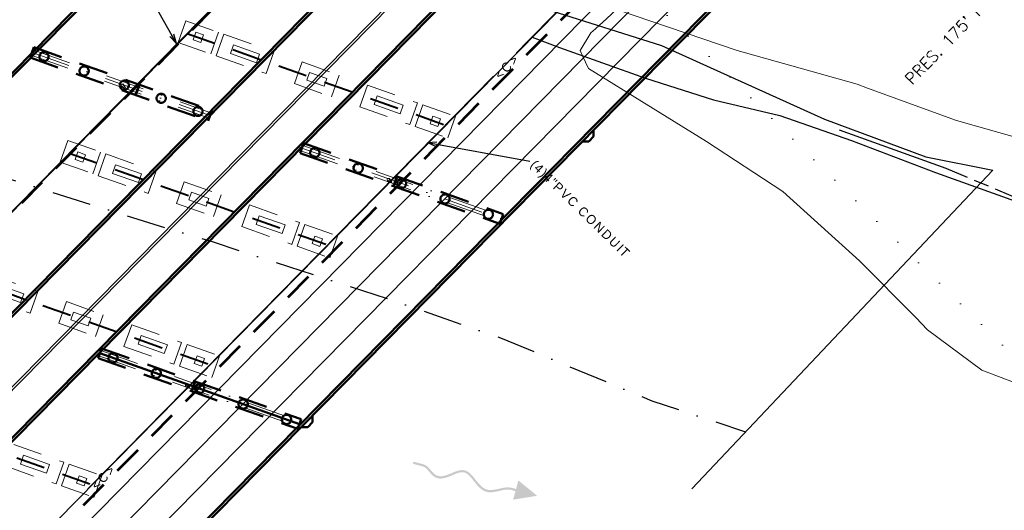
# Model space of a CAD drawing. Extents: x 817093 to 1967201, y 332401 to 800054.
# Tile 10 of 256: x 1960990 to 1961417, y 797492 to 797705. Entities that reach past the tile are written whole.
import ezdxf

# ---------------------------------------------------------------- set-up
doc = ezdxf.new("R2010")
doc.units = 0
doc.header["$MEASUREMENT"] = 0
for name, pattern in [('DGN Style 1', [12.684609, 0.021106, -12.663503]), ('DGN Style 2', [21.105839, 12.663503, -8.442336]), ('DGN Style 3', [29.548174, 21.105839, -8.442336]), ('DGN Style 4', [33.790448, 16.884671, -8.442336, 0.021106, -8.442336]), ('HIDDEN', [0.375, 0.25, -0.125]), ('R W OR PROPERTY LINE', [62.339, 49.215, -3.281, 6.562, -3.281])]:
    doc.linetypes.add(name, pattern=pattern)
doc.layers.get('0').update_dxf_attribs({"lineweight": 120})
for name, color, linetype, lineweight in [('BR_CENTER LINES', 254, 'DGN Style 4', 13), ('BR_EXISTING_BRIDGE', 220, 'DGN Style 2', 40), ('RD_DTM_Obscure', 171, 'Continuous', 0), ('RD_EX_BldgApp', 40, 'Continuous', 30), ('RD_EX_Bridge', 220, 'Continuous', 30), ('RD_EX_DV_Prop', 7, 'R W OR PROPERTY LINE', 30), ('RD_EX_H2O', 172, 'Continuous', 30), ('RD_EX_H2O_BlueLn', 171, 'Continuous', 30), ('RD_EX_H2O_txCode', 7, 'Continuous', 0), ('RD_EX_RW_TX', 60, 'Continuous', 30), ('RD_EX_SU_Telecom', 40, 'Continuous', 30), ('RD_EX_SU_Trfc', 20, 'HIDDEN', 30), ('RD_EX_SU_TX_Telecom', 40, 'Continuous', 30), ('RD_EX_SU_TX_Trfc', 20, 'Continuous', 30), ('RD_PD_Final_LnLine', 113, 'DGN Style 3', 80), ('RD_PD_Final_TrvlWay', 113, 'Continuous', 80), ('RD_SHT_IplotShp', 32, 'DGN Style 1', 0)]:
    doc.layers.add(name, color=color, linetype=linetype, lineweight=lineweight)
doc.layers.add('FUTURE BRIDGE', color=7, linetype='Continuous', lineweight=50, true_color=0xa6837d)
doc.styles.add('L80', font='simplex.shx', dxfattribs={"height": 0.08})
doc.styles.get("Standard").update_dxf_attribs({"font": 'simplex.shx'})
doc.styles.add('Style-arial', font='arial.shx')
doc.styles.add('Style-USTN_ENGNRG', font='USTN_ENGNRG.shx')
doc.styles.add('SUE', font='font001.shx', dxfattribs={"height": 13.12336})
doc.linetypes.add('SRT1', pattern='A,125,["T1",Style-arial,S=8.33333e-05,R=0,X=-25,Y=-0.83],125', length=250)
doc.linetypes.add('SRTF1', pattern='A,125,["TF1",Style-arial,S=8.33333e-05,R=0,X=0,Y=0],125', length=250)
doc.dimstyles.new('Annotative', dxfattribs={"dimtxt": 0.18, "dimasz": 0.18, "dimexe": 0.18, "dimexo": 0.0625, "dimgap": 0.09, "dimtad": 0, "dimtih": 1, "dimtoh": 1, "dimdec": 4, "dimzin": 0, "dimdsep": 46, "dimtxsty": 'Standard', "dimcen": 0.09, "dimadec": 0, "dimazin": 0, "dimtfac": 1, "dimtdec": 4, "dimtofl": 0, "dimtmove": 0, "dimatfit": 3, "dimfxl": 1, "dimtolj": 1, "dimtzin": 0, "dimarcsym": 0})

# ---------------------------------------------------------------- blocks, each defined once
blk = doc.blocks.new('TerminatorOpen_0.5')
at = {"color": 0, "linetype": 'ByBlock', "lineweight": -2}
for q in [(-1, 0.25), (-1, 0), (-1, -0.25)]:
    blk.add_line((0, 0), q, dxfattribs=at)
blk = doc.blocks.new('*U117')
at = {"layer": 'BR_EXISTING_BRIDGE', "linetype": 'DGN Style 2', "lineweight": 0}
for p, q in [((-31.26, 51.49), (-17.12, 46.48)), ((-26.93, 46.51), (-28.1, 43.21)), ((-28.1, 43.21), (-24.8, 42.04)), ((-26.93, 46.51), (-23.63, 45.34)), ((-23.63, 45.34), (-24.8, 42.04)), ((-20.46, 37.05), (-17.12, 46.48)), ((-14.77, 45.64), (-18.11, 36.22)), ((-14.77, 45.64), (6.91, 37.95)), ((-10.59, 40.98), (-11.92, 37.21)), ((-10.59, 40.98), (0.72, 36.97)), ((-18.11, 36.22), (3.57, 28.53)), ((-11.92, 37.21), (-0.61, 33.2)), ((0.72, 36.97), (-0.61, 33.2)), ((6.91, 37.95), (3.57, 28.53)), ((19.26, 33.57), (15.91, 24.15)), ((19.26, 33.57), (35.28, 27.89)), ((22.41, 29.01), (21.24, 25.71)), ((21.24, 25.71), (28.78, 23.03)), ((22.41, 29.01), (29.95, 26.33)), ((29.95, 26.33), (28.78, 23.03)), ((35.28, 27.89), (31.94, 18.47)), ((15.91, 24.15), (31.94, 18.47)), ((47.63, 23.51), (44.28, 14.09)), ((47.63, 23.51), (69.3, 15.82)), ((51.81, 18.85), (50.47, 15.08)), ((51.81, 18.85), (63.12, 14.83)), ((44.28, 14.09), (65.96, 6.4)), ((50.47, 15.08), (61.78, 11.06)), ((63.12, 14.83), (61.78, 11.06)), ((69.3, 15.82), (65.96, 6.4)), ((68.31, 5.56), (71.66, 14.99)), ((71.66, 14.99), (85.79, 9.97)), ((75.99, 10), (74.82, 6.7)), ((75.99, 10), (79.29, 8.83)), ((79.29, 8.83), (78.12, 5.53)), ((82.45, 0.55), (85.79, 9.97)), ((68.31, 5.56), (82.45, 0.55)), ((74.82, 6.7), (78.12, 5.53)), ((-85.79, -9.97), (-82.45, -0.55)), ((-82.45, -0.55), (-68.31, -5.56)), ((-78.12, -5.53), (-79.29, -8.83)), ((-78.12, -5.53), (-74.82, -6.7)), ((-74.82, -6.7), (-75.99, -10)), ((-71.66, -14.99), (-68.31, -5.56)), ((-65.96, -6.4), (-69.3, -15.82)), ((-65.96, -6.4), (-44.28, -14.09)), ((-85.79, -9.97), (-71.66, -14.99)), ((-79.29, -8.83), (-75.99, -10)), ((-61.78, -11.06), (-63.12, -14.83)), ((-61.78, -11.06), (-50.47, -15.08)), ((-69.3, -15.82), (-47.63, -23.51)), ((-63.12, -14.83), (-51.81, -18.85)), ((-50.47, -15.08), (-51.81, -18.85)), ((-44.28, -14.09), (-47.63, -23.51)), ((-31.94, -18.47), (-35.28, -27.89)), ((-31.94, -18.47), (-15.91, -24.15)), ((-28.78, -23.03), (-29.95, -26.33)), ((-28.78, -23.03), (-21.24, -25.71)), ((-15.91, -24.15), (-19.26, -33.57)), ((-35.28, -27.89), (-19.26, -33.57)), ((-29.95, -26.33), (-22.41, -29.01)), ((-21.24, -25.71), (-22.41, -29.01)), ((-3.57, -28.53), (-6.91, -37.95)), ((-3.57, -28.53), (18.11, -36.22)), ((0.61, -33.2), (-0.72, -36.97)), ((0.61, -33.2), (11.92, -37.21)), ((-6.91, -37.95), (14.77, -45.64)), ((-0.72, -36.97), (10.59, -40.98)), ((11.92, -37.21), (10.59, -40.98)), ((18.11, -36.22), (14.77, -45.64)), ((17.12, -46.48), (20.46, -37.05)), ((20.46, -37.05), (34.6, -42.07)), ((24.8, -42.04), (23.63, -45.34)), ((24.8, -42.04), (28.1, -43.21)), ((31.26, -51.49), (34.6, -42.07)), ((17.12, -46.48), (31.26, -51.49)), ((23.63, -45.34), (26.93, -46.51)), ((28.1, -43.21), (26.93, -46.51)), ((-117.15, -58.44), (-95.48, -66.13)), ((-112.97, -63.11), (-101.66, -67.12)), ((-120.5, -67.86), (-98.82, -75.55)), ((-114.31, -66.88), (-103, -70.89)), ((-101.66, -67.12), (-103, -70.89)), ((-95.48, -66.13), (-98.82, -75.55)), ((-83.13, -70.51), (-86.47, -79.93)), ((-83.13, -70.51), (-67.11, -76.19)), ((-79.97, -75.07), (-81.14, -78.37)), ((-79.97, -75.07), (-72.43, -77.75)), ((-67.11, -76.19), (-70.45, -85.62)), ((-86.47, -79.93), (-70.45, -85.62)), ((-81.14, -78.37), (-73.6, -81.05)), ((-72.43, -77.75), (-73.6, -81.05)), ((-54.76, -80.57), (-58.1, -89.99)), ((-54.76, -80.57), (-33.08, -88.26)), ((-50.58, -85.24), (-51.92, -89.01)), ((-50.58, -85.24), (-39.27, -89.25)), ((-51.92, -89.01), (-40.61, -93.02)), ((-39.27, -89.25), (-40.61, -93.02)), ((-33.08, -88.26), (-36.43, -97.68)), ((-34.07, -98.52), (-30.73, -89.09)), ((-30.73, -89.09), (-16.59, -94.11)), ((-58.1, -89.99), (-36.43, -97.68)), ((-26.4, -94.08), (-27.57, -97.38)), ((-27.57, -97.38), (-24.27, -98.55)), ((-26.4, -94.08), (-23.1, -95.25)), ((-23.1, -95.25), (-24.27, -98.55)), ((-19.93, -103.53), (-16.59, -94.11)), ((-34.07, -98.52), (-19.93, -103.53)), ((-105.95, -132.61), (-84.28, -140.3)), ((-101.77, -137.28), (-103.11, -141.05)), ((-103.11, -141.05), (-91.8, -145.06)), ((-101.77, -137.28), (-90.46, -141.29)), ((-84.28, -140.3), (-87.62, -149.72)), ((-109.3, -142.04), (-87.62, -149.72)), ((-90.46, -141.29), (-91.8, -145.06)), ((-85.27, -150.56), (-81.92, -141.13)), ((-81.92, -141.13), (-67.79, -146.15)), ((-77.59, -146.12), (-78.76, -149.42)), ((-78.76, -149.42), (-75.46, -150.59)), ((-77.59, -146.12), (-74.29, -147.29)), ((-74.29, -147.29), (-75.46, -150.59)), ((-71.13, -155.57), (-67.79, -146.15)), ((-85.27, -150.56), (-71.13, -155.57))]:
    blk.add_line(p, q, dxfattribs=at)
at = {"layer": 'BR_EXISTING_BRIDGE'}
for p, q in [((-30.69, 45.98), (81.92, 6.04)), ((-81.88, -6.06), (30.73, -46)), ((-133.07, -58.1), (-20.46, -98.04)), ((-184.27, -110.14), (-71.66, -150.08))]:
    blk.add_line(p, q, dxfattribs=at)

msp = doc.modelspace()

# ---------------------------------------------------------------- hatches: boundary and pattern name
at = {"layer": 'RD_EX_H2O_txCode', "lineweight": 13}
h = msp.add_hatch(color=4, dxfattribs=at)
edge = h.paths.add_edge_path()
edge.add_spline(control_points=[(1961183.313, 797508.359), (1961183.486, 797508.289), (1961183.658, 797508.203), (1961184.004, 797508), (1961184.177, 797507.882), (1961184.697, 797507.485), (1961185.045, 797507.162), (1961185.74, 797506.429), (1961186.088, 797506.021), (1961186.789, 797505.16), (1961187.142, 797504.707), (1961187.866, 797503.797), (1961188.236, 797503.339), (1961189.012, 797502.456), (1961189.418, 797502.031), (1961190.071, 797501.449), (1961190.296, 797501.265), (1961190.765, 797500.92), (1961191.009, 797500.76), (1961191.518, 797500.472), (1961191.783, 797500.344), (1961192.337, 797500.129), (1961192.625, 797500.043), (1961192.998, 797499.966), (1961193.111, 797499.945), (1961193.235, 797499.927), (1961193.282, 797499.92), (1961193.301, 797499.918), (1961193.31, 797499.917), (1961193.337, 797499.913), (1961193.355, 797499.911), (1961193.518, 797499.891), (1961193.662, 797499.879), (1961194.093, 797499.852), (1961194.379, 797499.85), (1961195.229, 797499.882), (1961195.787, 797499.953), (1961196.884, 797500.142), (1961197.424, 797500.26), (1961198.483, 797500.501), (1961199.003, 797500.623), (1961200.017, 797500.832), (1961200.512, 797500.919), (1961201.467, 797501.022), (1961201.927, 797501.039), (1961202.589, 797500.993), (1961202.805, 797500.966), (1961203.123, 797500.905), (1961203.234, 797500.879), (1961203.345, 797500.85), (1961203.355, 797500.848), (1961203.359, 797500.846), (1961203.363, 797500.845)], knot_values=[0, 0, 0, 0, 0.0338445, 0.0338445, 0.0676891, 0.0676891, 0.1353781, 0.1353781, 0.2030672, 0.2030672, 0.2707562, 0.2707562, 0.3384453, 0.3384453, 0.4061343, 0.4061343, 0.4399788, 0.4399788, 0.4738234, 0.4738234, 0.5076679, 0.5076679, 0.5415124, 0.5415124, 0.5499736, 0.5542041, 0.5552618, 0.5552618, 0.5563194, 0.5563194, 0.5584347, 0.5584347, 0.575357, 0.575357, 0.6092015, 0.6092015, 0.6768905, 0.6768905, 0.7445796, 0.7445796, 0.8122686, 0.8122686, 0.8799577, 0.8799577, 0.9476467, 0.9476467, 0.9814913, 0.9814913, 0.9984135, 0.9994712, 0.9994712, 1, 1, 1, 1], degree=3, periodic=0)
edge.add_line((1961203.363, 797500.845), (1961205.209, 797500.352))
edge.add_line((1961205.209, 797500.352), (1961204.216, 797496.642))
edge.add_line((1961204.216, 797496.642), (1961214.607, 797498.335))
edge.add_line((1961214.607, 797498.335), (1961206.449, 797504.989))
edge.add_line((1961206.449, 797504.989), (1961205.457, 797501.279))
edge.add_line((1961205.457, 797501.279), (1961203.602, 797501.775))
edge.add_spline(control_points=[(1961203.602, 797501.775), (1961200.311, 797502.655), (1961196.72, 797500.437), (1961193.423, 797500.87), (1961189.142, 797501.432), (1961187.138, 797508.274), (1961183.255, 797509.394), (1961179.638, 797510.439), (1961174.7, 797505.515), (1961171.114, 797507.079), (1961168.886, 797508.051), (1961167.693, 797511.34), (1961165.22, 797512.002)], knot_values=[0, 0, 0, 0, 0.234779, 0.234779, 0.234779, 0.5396146, 0.5396146, 0.5396146, 0.8235699, 0.8235699, 0.8235699, 1, 1, 1, 1], degree=3, periodic=0)
edge.add_line((1961165.22, 797512.002), (1961160.972, 797513.138))
edge.add_line((1961160.972, 797513.138), (1961160.724, 797512.211))
edge.add_line((1961160.724, 797512.211), (1961164.968, 797511.075))
edge.add_spline(control_points=[(1961164.968, 797511.075), (1961164.969, 797511.075), (1961164.972, 797511.074), (1961164.974, 797511.074), (1961164.981, 797511.072), (1961165, 797511.067), (1961165.017, 797511.062), (1961165.073, 797511.045), (1961165.117, 797511.031), (1961165.337, 797510.953), (1961165.509, 797510.871), (1961165.852, 797510.667), (1961166.022, 797510.545), (1961166.365, 797510.264), (1961166.536, 797510.105), (1961166.88, 797509.76), (1961167.052, 797509.574), (1961167.4, 797509.182), (1961167.575, 797508.977), (1961167.934, 797508.559), (1961168.117, 797508.346), (1961168.496, 797507.922), (1961168.692, 797507.711), (1961169.106, 797507.302), (1961169.324, 797507.104), (1961169.79, 797506.734), (1961170.039, 797506.561), (1961170.441, 797506.335), (1961170.581, 797506.265), (1961170.797, 797506.17), (1961170.869, 797506.141), (1961171.015, 797506.086), (1961171.088, 797506.061), (1961171.455, 797505.943), (1961171.752, 797505.881), (1961172.347, 797505.81), (1961172.644, 797505.801), (1961173.233, 797505.826), (1961173.526, 797505.859), (1961174.106, 797505.957), (1961174.394, 797506.022), (1961175.25, 797506.252), (1961175.812, 797506.452), (1961176.922, 797506.886), (1961177.468, 797507.121), (1961178.539, 797507.576), (1961179.062, 797507.797), (1961180.071, 797508.174), (1961180.556, 797508.33), (1961181.235, 797508.487), (1961181.454, 797508.526), (1961181.872, 797508.575), (1961182.071, 797508.585), (1961182.449, 797508.575), (1961182.628, 797508.555), (1961182.842, 797508.51), (1961182.905, 797508.495), (1961182.967, 797508.478), (1961182.993, 797508.471), (1961182.999, 797508.469), (1961183.01, 797508.466), (1961183.026, 797508.461), (1961183.042, 797508.456), (1961183.14, 797508.426), (1961183.227, 797508.395), (1961183.313, 797508.359)], knot_values=[0, 0, 0, 0, 0.0002964, 0.0002964, 0.0005928, 0.0017783, 0.0041494, 0.0041494, 0.0136337, 0.0136337, 0.0515708, 0.0515708, 0.089508, 0.089508, 0.1274452, 0.1274452, 0.1653823, 0.1653823, 0.2033195, 0.2033195, 0.2412567, 0.2412567, 0.2791938, 0.2791938, 0.317131, 0.317131, 0.3550682, 0.3550682, 0.3740368, 0.3740368, 0.383521, 0.383521, 0.3930053, 0.3930053, 0.4309425, 0.4309425, 0.4688797, 0.4688797, 0.5068168, 0.5068168, 0.544754, 0.544754, 0.6206283, 0.6206283, 0.6965027, 0.6965027, 0.772377, 0.772377, 0.8482513, 0.8482513, 0.8861885, 0.8861885, 0.9241257, 0.9241257, 0.9620628, 0.9620628, 0.9715471, 0.9762893, 0.9762893, 0.9774748, 0.9774748, 0.9786603, 0.9810314, 0.9810314, 1, 1, 1, 1], degree=3, periodic=0)

# ---------------------------------------------------------------- linework, layer by layer
at = {"layer": 'BR_CENTER LINES'}
for p, q in [((1960994.862, 797689.7), (1961072.145, 797662.288)), ((1960995.28, 797690.878), (1961072.562, 797663.466)), ((1960995.698, 797692.056), (1961072.98, 797664.644)), ((1961110.916, 797649.862), (1961200.608, 797618.048)), ((1961112.826, 797650.511), (1961199.534, 797619.756)), ((1961111.991, 797648.154), (1961198.698, 797617.399)), ((1961025.167, 797561.399), (1961111.874, 797530.644)), ((1961024.331, 797559.043), (1961111.038, 797528.288))]:
    msp.add_line(p, q, dxfattribs=at)
at = {"layer": 'BR_CENTER LINES', "flags": 128}
for points in [[(1961033.921, 797677.172), (1961034.036, 797675.977), (1961034.351, 797676.298), (1961035.421, 797675.246), (1961035.871, 797675.704), (1961034.802, 797676.756), (1961035.117, 797677.077), (1961033.921, 797677.172)], [(1961149.523, 797636.168), (1961149.637, 797634.974), (1961149.953, 797635.294), (1961151.022, 797634.242), (1961151.473, 797634.701), (1961150.403, 797635.753), (1961150.719, 797636.073), (1961149.523, 797636.168)], [(1961155.762, 797633.955), (1961156.234, 797635.058), (1961155.803, 797634.928), (1961155.369, 797636.364), (1961154.754, 797636.178), (1961155.188, 797634.742), (1961154.758, 797634.612), (1961155.762, 797633.955)], [(1961061.863, 797547.057), (1961061.978, 797545.862), (1961062.293, 797546.183), (1961063.362, 797545.131), (1961063.813, 797545.589), (1961062.744, 797546.641), (1961063.059, 797546.962), (1961061.863, 797547.057)], [(1961068.103, 797544.844), (1961068.388, 797546.009), (1961067.985, 797545.81), (1961067.322, 797547.156), (1961066.745, 797546.872), (1961067.408, 797545.526), (1961067.004, 797545.328), (1961068.103, 797544.844)]]:
    msp.add_lwpolyline(points, close=True, dxfattribs=at)
at = {"layer": 'BR_EXISTING_BRIDGE', "linetype": 'DGN Style 2', "lineweight": 0}
for q in [(1961062.058, 797704.674), (1961072.852, 797690.235)]:
    msp.add_line((1961058.715, 797695.249), q, dxfattribs=at)
at = {"layer": 'FUTURE BRIDGE', "color": 9}
for p, q in [((1961251.649, 797951.444), (1960739.717, 797431.035)), ((1961252.451, 797950.655), (1960740.519, 797430.246)), ((1961327.324, 797924.098), (1960815.392, 797403.689)), ((1961328.126, 797923.309), (1960816.194, 797402.9)), ((1961239.123, 797654.36), (1961237.019, 797652.221)), ((1961239.123, 797654.36), (1961239.098, 797657.182)), ((1961237.019, 797652.221), (1961234.187, 797652.196)), ((1961024.749, 797560.221), (1961111.456, 797529.466)), ((1961117.121, 797530.338), (1961115.017, 797528.199)), ((1961117.121, 797530.338), (1961117.096, 797533.159)), ((1961115.017, 797528.199), (1961112.185, 797528.174))]:
    msp.add_line(p, q, dxfattribs=at)
at = {"layer": 'FUTURE BRIDGE', "color": 9, "linetype": 'DGN Style 2'}
for p, q in [((1960996.074, 797693.116), (1960994.486, 797688.639)), ((1960996.074, 797693.116), (1961073.356, 797665.704)), ((1960994.486, 797688.639), (1961071.768, 797661.227)), ((1961073.356, 797665.704), (1961071.768, 797661.227)), ((1961113.161, 797651.453), (1961111.656, 797647.212)), ((1961113.161, 797651.453), (1961199.868, 797620.698)), ((1961111.656, 797647.212), (1961198.364, 797616.457)), ((1961199.868, 797620.698), (1961198.364, 797616.457)), ((1961025.501, 797562.342), (1961023.997, 797558.101)), ((1961025.501, 797562.342), (1961112.208, 797531.587)), ((1961023.997, 797558.101), (1961110.704, 797527.346)), ((1961112.208, 797531.587), (1961110.704, 797527.346))]:
    msp.add_line(p, q, dxfattribs=at)
at = {"layer": 'FUTURE BRIDGE', "color": 9, "linetype": 'DGN Style 2', "lineweight": 53}
for p, q in [((1961041.742, 797676.785), (1961040.238, 797672.544)), ((1961153.687, 797637.078), (1961152.183, 797632.837)), ((1961066.027, 797547.967), (1961064.523, 797543.726))]:
    msp.add_line(p, q, dxfattribs=at)
at = {"layer": 'FUTURE BRIDGE', "linetype": 'DGN Style 2'}
for centre in [(1961000.464, 797689.039), (1961017.899, 797682.855), (1961035.335, 797676.67), (1961051.357, 797670.987), (1961067.379, 797665.304), (1961118.063, 797647.327), (1961136.913, 797640.641), (1961155.762, 797633.955), (1961174.611, 797627.269), (1961193.461, 797620.583), (1961030.404, 797558.216), (1961049.253, 797551.53), (1961068.103, 797544.844), (1961086.952, 797538.158), (1961105.801, 797531.472)]:
    msp.add_circle(centre, 2, dxfattribs=at)
at = {"layer": 'RD_EX_BldgApp', "color": 40, "linetype": 'Continuous', "lineweight": 30, "flags": 128}
for points in [[(1961322.61, 797887.34), (1961220.552, 797783.51), (1961169.444, 797731.487), (1961066.931, 797627.301), (1960964.67, 797523.366), (1960942.917, 797501.299)], [(1961323.654, 797886.976), (1961221.266, 797782.809), (1961170.157, 797730.786), (1961067.644, 797626.6), (1960965.383, 797522.664), (1960944.321, 797501.299)]]:
    msp.add_lwpolyline(points, dxfattribs=at)
at = {"layer": 'RD_EX_DV_Prop'}
for p, q in [((1961392.299, 797640.533), (1961343.513, 797657.976)), ((1961573.673, 797563.47), (1961392.299, 797640.533))]:
    msp.add_line(p, q, dxfattribs=at)
at = {"layer": 'RD_EX_H2O', "color": 172, "linetype": 'Continuous', "lineweight": 30, "flags": 128}
msp.add_lwpolyline([(1961212.466, 797697.525), (1961224.33, 797693.045), (1961261.648, 797679.764), (1961291.142, 797670.376), (1961320.027, 797663.437), (1961351.111, 797652.712), (1961387.55, 797638.782), (1961422.414, 797626.352), (1961471.602, 797609.97), (1961528.464, 797591.403), (1961591.2, 797571.295), (1961621.461, 797559.106), (1961640.759, 797551.626), (1961679.448, 797535.972), (1961680.205, 797535.676), (1961716.847, 797524.398)], dxfattribs=at)
at = {"layer": 'RD_EX_H2O', "linetype": 'DGN Style 4', "flags": 128}
msp.add_lwpolyline([(1960776.993, 797696.47), (1960791.262, 797692.39), (1960823.836, 797682.643), (1960839.807, 797678.362), (1960892.748, 797666.604), (1960940.635, 797652.359), (1960964.058, 797642.68), (1961054.019, 797614.502), (1961073.866, 797608.569), (1961153.123, 797582.827), (1961199.474, 797566.64), (1961264.423, 797539.596), (1961305.06, 797526.155)], dxfattribs=at)
at = {"layer": 'RD_EX_SU_Telecom', "linetype": 'SRT1'}
msp.add_line((1961019.455, 797501.299), (1961378.886, 797867.071), dxfattribs=at)
at = {"layer": 'RD_EX_SU_Trfc', "linetype": 'SRTF1'}
msp.add_line((1960867.903, 797501.299), (1961266.941, 797907.067), dxfattribs=at)
at = {"layer": 'RD_PD_Final_LnLine', "color": 7, "linetype": 'Continuous', "lineweight": 13}
for p, q in [((1960899.242, 797364.631), (1961367.129, 797840.266)), ((1960907.796, 797356.216), (1961375.684, 797831.851))]:
    msp.add_line(p, q, dxfattribs=at)
at = {"layer": 'RD_PD_Final_TrvlWay', "lineweight": 30}
msp.add_line((1960916.351, 797347.8), (1961384.239, 797823.436), dxfattribs=at)

# ---------------------------------------------------------------- texts
at = {"layer": 'RD_EX_RW_TX', "insert": (1961410.765, 797717.985), "char_height": 5, "width": 277.26871, "attachment_point": 2, "rotation": 45.82001, "style": 'L80'}
msp.add_mtext("PRES. 175' R/W (32.443) HDR", dxfattribs=at)

# ---------------------------------------------------------------- leaders
at = {"layer": 'RD_EX_SU_TX_Telecom'}
msp.add_leader([(1961166.976, 797651.728), (1961211.388, 797643.644)], dimstyle='Annotative', override={"dimtxt": 4, "dimasz": 4, "dimgap": 2, "dimtad": 0, "dimtxsty": 'Style-USTN_ENGNRG', "dimldrblk": 'TerminatorOpen_0.5'}, dxfattribs=at)
at = {"layer": 'RD_EX_SU_TX_Trfc', "linetype": 'SRTF1'}
msp.add_leader([(1961057.976, 797694.837), (1961045.898, 797716.333)], dimstyle='Annotative', override={"dimtxt": 4, "dimasz": 4, "dimgap": 2, "dimtad": 0, "dimtxsty": 'Style-USTN_ENGNRG', "dimldrblk": 'TerminatorOpen_0.5'}, dxfattribs=at)

# ---------------------------------------------------------------- next in the draw order: texts
at = {"layer": 'RD_EX_SU_TX_Telecom', "char_height": 4, "style": 'SUE', "bg_fill": 3, "box_fill_scale": 1.2, "bg_fill_color": 7, "bg_fill_transparency": 0}
for s, insert, attachment_point, rotation, line_spacing_factor in [('\\T1.225;<C>', (1961203.003, 797683.329), 8, 45.50099, 0.6), ('\\FUSTN_ENGNRG;\\T1.202;(4)4"PVC CONDUIT', (1961212.345, 797642.708), 4, 315.6322, 0.9), ('\\T1.225;<C>', (1961027.819, 797505.055), 8, 45.50099, 0.6)]:
    msp.add_mtext(s, dxfattribs=dict(at, insert=insert, attachment_point=attachment_point, rotation=rotation, line_spacing_factor=line_spacing_factor))

# ---------------------------------------------------------------- next in the draw order: linework, layer by layer
at = {"layer": 'FUTURE BRIDGE', "color": 9, "linetype": 'DGN Style 2', "lineweight": 53}
for p, q in [((1961295.607, 797935.348), (1960783.675, 797414.939)), ((1961411.208, 797894.344), (1960899.276, 797373.935))]:
    msp.add_line(p, q, dxfattribs=at)
at = {"layer": 'FUTURE BRIDGE', "color": 9}
for p, q in [((1961367.25, 797910.44), (1960855.318, 797390.031)), ((1961368.052, 797909.651), (1960856.12, 797389.242)), ((1961455.404, 797878.668), (1960943.472, 797358.259)), ((1961456.206, 797877.879), (1960944.274, 797357.47))]:
    msp.add_line(p, q, dxfattribs=at)
at = {"layer": 'RD_DTM_Obscure', "color": 171, "linetype": 'Continuous', "lineweight": 0, "flags": 128}
msp.add_lwpolyline([(1961432.471, 797543.513), (1961407.676, 797552.933), (1961384.116, 797570.442), (1961379.02, 797575.752), (1961354.559, 797600.401), (1961321.278, 797630.499), (1961288.177, 797652.206), (1961236.962, 797683.974), (1961234.386, 797689.466), (1961233.306, 797691.769), (1961237.958, 797699.35), (1961239.961, 797701.21), (1961244.849, 797705.667), (1961249.079, 797709.523), (1961301.418, 797691.719), (1961353.546, 797677.05), (1961358.026, 797675.418), (1961396.706, 797661.332), (1961450.899, 797645.999)], dxfattribs=at)
msp.add_lwpolyline([(1961432.471, 797543.513), (1961407.676, 797552.933), (1961384.116, 797570.442), (1961379.02, 797575.752), (1961354.559, 797600.401), (1961321.278, 797630.499), (1961288.177, 797652.206), (1961236.962, 797683.974), (1961234.386, 797689.466), (1961233.306, 797691.769), (1961237.958, 797699.35), (1961239.961, 797701.21), (1961244.849, 797705.667), (1961249.079, 797709.523), (1961301.418, 797691.719), (1961353.546, 797677.05), (1961358.026, 797675.418), (1961396.706, 797661.332), (1961450.899, 797645.999)], dxfattribs=at)
at = {"layer": 'RD_EX_BldgApp', "color": 40, "linetype": 'Continuous', "lineweight": 30, "flags": 128}
for points in [[(1961322.61, 797887.34), (1961220.552, 797783.51), (1961169.444, 797731.487), (1961066.931, 797627.301), (1960964.67, 797523.366), (1960862.082, 797419.302)], [(1961323.654, 797886.976), (1961221.266, 797782.809), (1961170.157, 797730.786), (1961067.644, 797626.6), (1960965.383, 797522.664), (1960863.125, 797418.935)]]:
    msp.add_lwpolyline(points, dxfattribs=at)
at = {"layer": 'RD_EX_Bridge', "color": 8, "linetype": 'Continuous', "lineweight": 30, "flags": 128}
for points in [[(1961232.438, 797717.836), (1961378.886, 797867.071), (1961361.734, 797873.479), (1961333.62, 797883.498), (1961308.499, 797892.265), (1961284.175, 797900.874), (1961267.331, 797906.984), (1961170.423, 797808.345), (1960806.615, 797438.977), (1960822.166, 797433.53), (1960856.644, 797421.212), (1960877.074, 797414.034), (1960919.101, 797399.175), (1961232.438, 797717.836)], [(1961232.438, 797717.836), (1961378.886, 797867.071), (1961361.734, 797873.479), (1961333.62, 797883.498), (1961308.499, 797892.265), (1961284.175, 797900.874), (1961267.331, 797906.984), (1961170.423, 797808.345), (1960867.999, 797501.299)], [(1961019.519, 797501.299), (1961232.438, 797717.836)]]:
    msp.add_lwpolyline(points, dxfattribs=at)
at = {"layer": 'RD_EX_H2O_BlueLn', "flags": 128}
msp.add_lwpolyline([(1960949.787, 797501.299), (1960885.183, 797528.805), (1960872.671, 797539.193), (1960831.498, 797548.854), (1960808.609, 797560.394), (1960770.953, 797572.6), (1960747.921, 797576.271), (1960715.98, 797584.833), (1960675.541, 797593.702), (1960711.429, 797630.423), (1960875.555, 797796.131), (1960908.772, 797790.686), (1960931.692, 797780.453), (1960976.888, 797772.814), (1961008.599, 797765.524), (1961042.932, 797756.555), (1961069.486, 797752.968), (1961096.522, 797753.987), (1961221.022, 797708.972), (1961268.652, 797693.85), (1961339.473, 797661.945), (1961383.457, 797645.617), (1961412.485, 797639.717), (1961281.743, 797501.299)], dxfattribs=at)
at = {"layer": 'RD_SHT_IplotShp', "flags": 128}
msp.add_lwpolyline([(1961549.141, 797433.445), (1962320.546, 798217.623), (1961714.59, 798813.708), (1960943.186, 798029.53), (1961549.141, 797433.445)], close=True, dxfattribs=at)

# ---------------------------------------------------------------- next in the draw order: block references
at = {"layer": 'BR_EXISTING_BRIDGE'}
msp.add_blockref('*U117', (1961093.317, 797653.182), dxfattribs=at)

doc.saveas('drawing.dxf')
